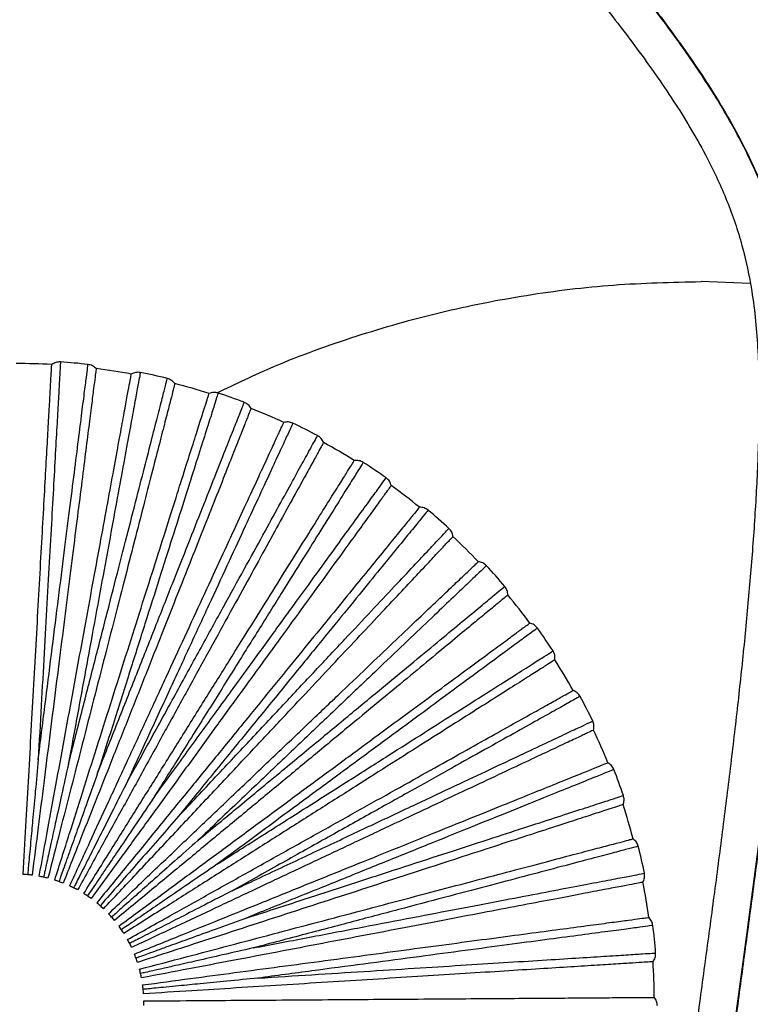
# Paper-space layout '_Frontal' of a CAD drawing. Header units: millimetres. Extents: x -208 to 209, y -225 to 657.
# Tile 12 of 15: x -107 to 8, y 62 to 216. Entities that reach past the tile are written whole.
import ezdxf

# ---------------------------------------------------------------- set-up
doc = ezdxf.new("R2010")
doc.units = ezdxf.units.MM

psp = doc.layouts.new('_Frontal')

# ---------------------------------------------------------------- linework, layer by layer
at = {"color": 7, "linetype": 'Continuous', "lineweight": 25}
psp.add_line((7.68, 174.7), (0, 175), dxfattribs=at)
for radius, start, end in [(100, 86.7995, 90.0002), (100.5, 83.5643, 86.0362), (100, 79.5999, 82.7999), (100.5, 76.3641, 78.8364), (100, 72.4003, 75.5997), (100.5, 69.1639, 71.6368), (100, 65.2006, 68.3995), (100.5, 61.9636, 64.4369), (100, 58.0007, 61.1993), (100.5, 54.7634, 57.237), (100, 50.8007, 53.9993), (100.5, 47.5632, 50.0369), (100, 43.6007, 46.7993), (100.5, 40.3631, 42.8367), (100, 36.4005, 39.5994), (100.5, 33.163, 35.6365), (100, 29.2003, 32.3997), (100.5, 25.9631, 28.4363), (100, 22.0001, 25.2001), (100.5, 18.7633, 21.2361), (100, 14.7998, 18.0004), (100.5, 11.5637, 14.0359), (100, 7.5996, 10.8007), (100.5, 4.364, 6.8357), (100, 0.3994, 3.6008)]:
    psp.add_arc((-107.34, 62.16), radius, start, end, dxfattribs=at)
for points, knots in [([(3.1, 33.86), (3.2, 36.66), (3.41, 42.36), (4.3, 50.92), (5.57, 60.95), (7.12, 72.33), (8.81, 84.96), (10.52, 98.49), (12.18, 112.91), (13.66, 128.13), (14.65, 142.17), (15.08, 154.92), (14.9, 165.12), (13.97, 174.02), (12.43, 181.56), (9.97, 189.14), (6.59, 196.6), (2.42, 203.87), (-2.16, 210.74), (-6.98, 217.32), (-11.97, 223.7), (-19.4, 232.81), (-29.47, 244.48), (-40.03, 256.95), (-48.43, 267.65), (-54.83, 276.43), (-60.79, 285.49), (-66.12, 294.84), (-70.6, 304.42), (-73.62, 313.15), (-75.38, 320.86), (-76.19, 327.45), (-76.26, 333.98), (-75.53, 340.37), (-74, 346.54), (-71.73, 352.43), (-68.79, 357.99), (-65.25, 363.2), (-60.31, 369.15), (-53.65, 375.53), (-45.32, 382.22), (-36.6, 388.58), (-27.58, 394.81), (-18.33, 401.11), (-8.35, 407.98), (2.28, 415.6), (13.39, 424.14), (24.17, 433.27), (34.4, 443.05), (43.86, 453.49), (52.38, 464.61), (58.81, 474.81), (63.54, 483.75), (66.97, 491.27), (70.04, 499.22), (72.79, 507.89), (75.15, 517.5), (76.98, 528.08), (78.13, 539.57), (78.49, 551.93), (77.97, 565.1), (76.5, 579.01), (74.03, 593.59), (70.56, 608.8), (66.07, 624.57), (60.6, 640.89), (56.28, 651.8), (54.07, 657.38)], [0, 0, 0, 0, 0.012261, 0.02499, 0.038044, 0.055491, 0.07329, 0.091439, 0.112495, 0.133952, 0.155323, 0.171262, 0.187208, 0.197899, 0.208617, 0.219297, 0.231129, 0.242779, 0.254261, 0.265595, 0.276854, 0.288114, 0.314674, 0.341238, 0.35635, 0.371476, 0.386603, 0.401639, 0.41636, 0.430731, 0.440115, 0.449336, 0.458403, 0.467331, 0.476144, 0.484882, 0.493614, 0.502359, 0.51112, 0.525893, 0.540773, 0.555721, 0.570969, 0.586551, 0.602449, 0.621592, 0.641167, 0.660947, 0.680573, 0.700232, 0.719719, 0.739021, 0.750514, 0.761932, 0.773492, 0.786112, 0.799887, 0.814812, 0.83088, 0.848083, 0.866417, 0.885876, 0.906458, 0.92816, 0.950984, 0.97493, 1, 1, 1, 1]), ([(54.11, 657.4), (56.02, 652.61), (59.83, 643.02), (64.88, 628.38), (69.34, 613.54), (73.06, 598.46), (75.95, 583.19), (77.69, 569.01), (78.44, 556.04), (78.4, 544.32), (77.58, 532.61), (75.91, 520.98), (73.33, 509.5), (69.83, 498.25), (65.39, 487.34), (60.05, 476.84), (53.87, 466.83), (46.95, 457.33), (39.38, 448.37), (30.37, 439), (19.83, 429.38), (7.75, 419.63), (-4.71, 410.46), (-17.38, 401.68), (-30.08, 393.07), (-40.5, 385.76), (-48.54, 379.62), (-54.31, 374.8), (-59.7, 369.66), (-64.55, 364.09), (-68.74, 358.06), (-71.83, 352.12), (-73.95, 346.44), (-75.29, 341.16), (-76.05, 335.77), (-76.25, 329.7), (-75.7, 323), (-74.25, 315.77), (-71.72, 307.49), (-67.83, 298.3), (-62.49, 288.38), (-56.42, 278.81), (-48.72, 268.01), (-39.28, 256.1), (-28.16, 243.04), (-18.47, 231.76), (-10.54, 222.01), (-4.3, 213.86), (1.58, 205.36), (6.42, 197.08), (10.05, 189.05), (12.52, 181.42), (14.23, 172.84), (15.02, 163.45), (15.07, 153.38), (14.72, 143.39), (14.08, 133.46), (13.26, 123.57), (12.28, 113.7), (11.17, 103.71), (9.95, 93.6), (8.63, 83.36), (7.27, 73.15), (5.89, 63.01), (4.67, 53.73), (3.76, 45.4), (3.29, 39.16), (3.2, 35.26), (3.17, 33.95)], [0, 0, 0, 0, 0.021536, 0.043091, 0.064669, 0.086273, 0.107909, 0.129582, 0.145865, 0.162171, 0.178501, 0.194852, 0.211223, 0.227606, 0.243993, 0.260377, 0.276746, 0.293095, 0.309417, 0.325708, 0.347375, 0.368982, 0.390523, 0.411989, 0.433366, 0.454608, 0.465153, 0.475622, 0.48598, 0.496246, 0.506441, 0.516572, 0.524143, 0.531703, 0.539271, 0.546861, 0.557031, 0.567272, 0.577584, 0.593163, 0.608855, 0.62463, 0.640473, 0.664226, 0.688096, 0.712117, 0.726333, 0.740608, 0.754983, 0.7695, 0.780611, 0.791775, 0.802914, 0.817089, 0.831082, 0.844979, 0.858826, 0.872651, 0.886455, 0.900248, 0.914654, 0.929051, 0.943435, 0.957791, 0.97209, 0.983259, 0.994374, 1, 1, 1, 1]), ([(48.6, 655.15), (50.25, 651.01), (53.43, 643.05), (57.57, 631.38), (61.06, 620.52), (63.92, 610.48), (66.22, 601.29), (68.02, 592.97), (69.46, 585.22), (70.56, 577.98), (71.41, 570.91), (72.01, 564.02), (72.38, 557.05), (72.48, 550), (72.27, 541.67), (71.52, 532.1), (69.91, 521.36), (67.49, 510.76), (64.25, 500.39), (60.17, 490.31), (55.3, 480.6), (49.68, 471.3), (42.67, 461.47), (34.11, 451.32), (23.91, 441.04), (13.06, 431.48), (1.71, 422.53), (-9.98, 414.04), (-20.88, 406.52), (-30.83, 399.74), (-39.77, 393.56), (-48.61, 387.15), (-56.23, 381.05), (-62.57, 375.22), (-67.63, 369.74), (-72.15, 363.76), (-75.99, 357.27), (-79.01, 350.33), (-81.07, 343.03), (-82.11, 335.52), (-82.17, 327.97), (-81.33, 320.5), (-79.71, 313.15), (-77.42, 305.94), (-74.3, 298.24), (-70.26, 290.1), (-65.28, 281.57), (-59.85, 273.32), (-54.22, 265.54), (-48.69, 258.38), (-43.41, 251.88), (-38.36, 245.84), (-33.22, 239.81), (-27.73, 233.42), (-21.8, 226.4), (-15.69, 218.91), (-9.63, 211.05), (-3.94, 202.92), (0.71, 195.12), (4.17, 187.68), (6.54, 180.7), (8.2, 172.83), (9.02, 164.11), (9.13, 154.64), (8.84, 145.19), (8.28, 135.77), (7.52, 126.35), (6.62, 116.9), (5.58, 107.29), (4.42, 97.5), (3.16, 87.49), (1.83, 77.38), (0.43, 67.12), (-0.85, 57.51), (-1.92, 48.64), (-2.62, 40.49), (-2.9, 31.99), (-2.95, 23.06), (-2.95, 17.03), (-2.95, 14)], [0, 0, 0, 0, 0.018132, 0.034945, 0.050443, 0.064625, 0.077494, 0.089052, 0.099303, 0.109613, 0.118917, 0.128308, 0.137794, 0.147374, 0.157048, 0.171732, 0.186494, 0.201248, 0.215998, 0.230752, 0.245505, 0.260249, 0.274992, 0.294653, 0.31431, 0.333949, 0.353575, 0.373194, 0.392815, 0.407545, 0.422297, 0.43711, 0.452027, 0.462067, 0.472189, 0.482361, 0.492583, 0.502848, 0.513132, 0.523406, 0.533645, 0.543829, 0.553993, 0.564252, 0.574619, 0.587841, 0.601253, 0.614865, 0.62808, 0.64037, 0.651747, 0.662215, 0.672459, 0.684059, 0.696543, 0.709896, 0.723472, 0.73698, 0.750365, 0.760411, 0.770395, 0.780339, 0.79316, 0.806039, 0.818903, 0.831697, 0.844529, 0.857421, 0.870367, 0.883958, 0.897626, 0.911515, 0.925646, 0.940022, 0.951543, 0.963357, 0.975444, 0.987658, 1, 1, 1, 1]), ([(-75.89, 157.57), (-72.93, 158.98), (-65.84, 162.37), (-54.12, 166.58), (-40.9, 170.35), (-27.4, 173.01), (-13.74, 174.69), (-4.58, 174.9), (0, 175)], [0, 0, 0, 0, 0.125053, 0.300042, 0.475032, 0.650021, 0.825011, 1, 1, 1, 1]), ([(-106.23, 82.13), (-106.09, 84.65), (-105.82, 89.49), (-105.41, 96.73), (-105.01, 103.85), (-104.61, 111.05), (-104.21, 118.2), (-103.82, 125.17), (-103.45, 131.83), (-103.1, 138.04), (-102.79, 143.68), (-102.51, 148.65), (-102.27, 152.87), (-102.08, 156.3), (-101.93, 158.92), (-101.83, 160.72), (-101.77, 161.81), (-101.76, 161.94), (-101.76, 162)], [0, 0, 0, 0, 0.062456, 0.119828, 0.179243, 0.240502, 0.303357, 0.367511, 0.432626, 0.498331, 0.564234, 0.629934, 0.695041, 0.759182, 0.822021, 0.88326, 0.942652, 1, 1, 1, 1]), ([(-100.4, 162.41), (-100.4, 162.32), (-100.41, 162.12), (-100.5, 160.52), (-100.64, 157.98), (-100.84, 154.47), (-101.09, 150.06), (-101.38, 144.79), (-101.72, 138.74), (-102.1, 132), (-102.51, 124.67), (-102.95, 116.83), (-103.41, 108.62), (-103.73, 102.93), (-103.89, 100.09)], [0, 0, 0, 0, 0.083445, 0.167006, 0.250708, 0.333669, 0.41686, 0.500454, 0.583374, 0.666709, 0.750181, 0.833089, 0.916578, 1, 1, 1, 1]), ([(-103.89, 100.09), (-103.54, 102.9), (-102.83, 108.53), (-101.8, 116.69), (-100.82, 124.47), (-99.9, 131.76), (-99.05, 138.46), (-98.29, 144.48), (-97.63, 149.72), (-97.08, 154.11), (-96.64, 157.59), (-96.31, 160.15), (-96.13, 161.59), (-96.06, 162.19), (-96.08, 162.02), (-96.08, 162.02)], [0, 0, 0, 0, 0.083093, 0.166108, 0.249783, 0.332788, 0.415895, 0.499542, 0.582487, 0.665718, 0.749281, 0.832195, 0.915582, 0.999532, 1, 1, 1, 1]), ([(-94.81, 161.37), (-94.82, 161.3), (-94.83, 161.17), (-94.97, 160.1), (-95.2, 158.31), (-95.53, 155.7), (-95.96, 152.3), (-96.49, 148.1), (-97.11, 143.16), (-97.82, 137.56), (-98.6, 131.39), (-99.43, 124.77), (-100.31, 117.84), (-101.21, 110.74), (-102.11, 103.59), (-103, 96.51), (-103.91, 89.31), (-104.52, 84.51), (-104.84, 82)], [0, 0, 0, 0, 0.057348, 0.11674, 0.177979, 0.240818, 0.304959, 0.370066, 0.435766, 0.501669, 0.567374, 0.632489, 0.696643, 0.759498, 0.820757, 0.880172, 0.937544, 1, 1, 1, 1]), ([(-103.73, 81.83), (-103.28, 84.31), (-102.4, 89.08), (-101.09, 96.21), (-99.8, 103.23), (-98.5, 110.32), (-97.21, 117.36), (-95.95, 124.23), (-94.75, 130.79), (-93.62, 136.91), (-92.6, 142.46), (-91.71, 147.36), (-90.94, 151.52), (-90.32, 154.9), (-89.85, 157.48), (-89.52, 159.25), (-89.33, 160.32), (-89.3, 160.45), (-89.29, 160.51)], [0, 0, 0, 0, 0.062456, 0.119828, 0.179243, 0.240502, 0.303357, 0.367511, 0.432626, 0.498331, 0.564234, 0.629934, 0.695041, 0.759182, 0.822021, 0.88326, 0.942652, 1, 1, 1, 1]), ([(-87.89, 160.75), (-87.9, 160.66), (-87.94, 160.46), (-88.23, 158.88), (-88.69, 156.39), (-89.32, 152.93), (-90.12, 148.58), (-91.07, 143.39), (-92.17, 137.43), (-93.39, 130.79), (-94.71, 123.57), (-96.13, 115.85), (-97.62, 107.76), (-98.65, 102.16), (-99.16, 99.36)], [0, 0, 0, 0, 0.083445, 0.167006, 0.250708, 0.333669, 0.41686, 0.500454, 0.583374, 0.666709, 0.750181, 0.833089, 0.916578, 1, 1, 1, 1]), ([(-82.47, 159.02), (-82.49, 158.95), (-82.52, 158.83), (-82.79, 157.77), (-83.24, 156.03), (-83.89, 153.49), (-84.75, 150.16), (-85.8, 146.06), (-87.04, 141.24), (-88.44, 135.77), (-89.99, 129.74), (-91.65, 123.29), (-93.38, 116.52), (-95.17, 109.59), (-96.96, 102.6), (-98.73, 95.69), (-100.54, 88.67), (-101.74, 83.97), (-102.37, 81.53)], [0, 0, 0, 0, 0.0573481, 0.1167402, 0.1779794, 0.2408178, 0.3049593, 0.3700658, 0.4357662, 0.5016686, 0.5673735, 0.6324889, 0.6966434, 0.7594984, 0.8207573, 0.8801716, 0.9375439, 1, 1, 1, 1]), ([(-99.16, 99.36), (-98.46, 102.1), (-97.05, 107.6), (-95.01, 115.56), (-93.06, 123.16), (-91.23, 130.28), (-89.55, 136.82), (-88.05, 142.69), (-86.73, 147.81), (-85.63, 152.1), (-84.76, 155.5), (-84.12, 158), (-83.76, 159.4), (-83.61, 159.99), (-83.65, 159.82), (-83.65, 159.82)], [0, 0, 0, 0, 0.083093, 0.166108, 0.249783, 0.332788, 0.415895, 0.499542, 0.582487, 0.665718, 0.749281, 0.832195, 0.915582, 0.999532, 1, 1, 1, 1]), ([(-101.3, 81.22), (-100.53, 83.63), (-99.07, 88.25), (-96.87, 95.16), (-94.72, 101.96), (-92.54, 108.83), (-90.37, 115.66), (-88.26, 122.31), (-86.24, 128.67), (-84.36, 134.6), (-82.65, 139.98), (-81.15, 144.73), (-79.87, 148.76), (-78.83, 152.03), (-78.04, 154.53), (-77.49, 156.25), (-77.17, 157.29), (-77.13, 157.41), (-77.11, 157.48)], [0, 0, 0, 0, 0.062456, 0.119828, 0.179243, 0.240502, 0.303357, 0.367511, 0.432626, 0.498331, 0.564234, 0.629934, 0.695041, 0.759182, 0.822021, 0.88326, 0.942652, 1, 1, 1, 1]), ([(-75.68, 157.54), (-75.71, 157.44), (-75.77, 157.26), (-76.26, 155.72), (-77.02, 153.31), (-78.09, 149.96), (-79.42, 145.74), (-81.02, 140.71), (-82.85, 134.93), (-84.89, 128.5), (-87.12, 121.5), (-89.49, 114.02), (-91.98, 106.18), (-93.7, 100.75), (-94.57, 98.04)], [0, 0, 0, 0, 0.083445, 0.167006, 0.250708, 0.333669, 0.41686, 0.500454, 0.583374, 0.666709, 0.750181, 0.833089, 0.916578, 1, 1, 1, 1]), ([(-94.57, 98.04), (-93.52, 100.68), (-91.44, 105.95), (-88.41, 113.6), (-85.53, 120.89), (-82.82, 127.72), (-80.34, 134), (-78.11, 139.64), (-76.16, 144.55), (-74.53, 148.67), (-73.24, 151.93), (-72.29, 154.33), (-71.75, 155.68), (-71.53, 156.24), (-71.6, 156.08), (-71.6, 156.08)], [0, 0, 0, 0, 0.083093, 0.166108, 0.249783, 0.332788, 0.415895, 0.499542, 0.582487, 0.665718, 0.749281, 0.832195, 0.915582, 0.999532, 1, 1, 1, 1]), ([(-70.53, 155.13), (-70.55, 155.07), (-70.6, 154.95), (-71, 153.94), (-71.67, 152.26), (-72.63, 149.83), (-73.9, 146.63), (-75.45, 142.7), (-77.29, 138.07), (-79.37, 132.82), (-81.66, 127.04), (-84.11, 120.84), (-86.68, 114.34), (-89.32, 107.69), (-91.97, 100.98), (-94.6, 94.35), (-97.27, 87.61), (-99.05, 83.1), (-99.98, 80.75)], [0, 0, 0, 0, 0.057348, 0.11674, 0.177979, 0.240818, 0.304959, 0.370066, 0.435766, 0.501669, 0.567374, 0.632489, 0.696643, 0.759498, 0.820757, 0.880172, 0.937544, 1, 1, 1, 1]), ([(-98.95, 80.31), (-97.89, 82.61), (-95.86, 87), (-92.82, 93.59), (-89.83, 100.06), (-86.8, 106.61), (-83.8, 113.11), (-80.87, 119.45), (-78.07, 125.5), (-75.47, 131.15), (-73.1, 136.28), (-71.01, 140.8), (-69.23, 144.64), (-67.79, 147.75), (-66.69, 150.13), (-65.94, 151.77), (-65.48, 152.76), (-65.42, 152.88), (-65.4, 152.93)], [0, 0, 0, 0, 0.062456, 0.119828, 0.179243, 0.240502, 0.303357, 0.367511, 0.432626, 0.498331, 0.564234, 0.629934, 0.695041, 0.759182, 0.822021, 0.88326, 0.942652, 1, 1, 1, 1]), ([(-63.98, 152.82), (-64.02, 152.73), (-64.1, 152.55), (-64.77, 151.09), (-65.84, 148.79), (-67.31, 145.6), (-69.17, 141.58), (-71.38, 136.79), (-73.92, 131.29), (-76.76, 125.17), (-79.84, 118.5), (-83.13, 111.37), (-86.58, 103.91), (-88.97, 98.74), (-90.17, 96.15)], [0, 0, 0, 0, 0.083445, 0.167006, 0.250708, 0.333669, 0.41686, 0.500454, 0.583374, 0.666709, 0.750181, 0.833089, 0.916578, 1, 1, 1, 1]), ([(-59.17, 149.79), (-59.2, 149.73), (-59.26, 149.62), (-59.79, 148.66), (-60.65, 147.08), (-61.92, 144.78), (-63.57, 141.78), (-65.61, 138.07), (-68.01, 133.71), (-70.73, 128.75), (-73.73, 123.3), (-76.94, 117.46), (-80.3, 111.34), (-83.75, 105.07), (-87.23, 98.75), (-90.66, 92.5), (-94.16, 86.14), (-96.49, 81.9), (-97.71, 79.68)], [0, 0, 0, 0, 0.057348, 0.11674, 0.177979, 0.240818, 0.304959, 0.370066, 0.435766, 0.501669, 0.567374, 0.632489, 0.696643, 0.759498, 0.820757, 0.880172, 0.937544, 1, 1, 1, 1]), ([(-90.17, 96.15), (-88.8, 98.64), (-86.07, 103.61), (-82.11, 110.82), (-78.34, 117.69), (-74.8, 124.13), (-71.54, 130.05), (-68.62, 135.36), (-66.08, 139.99), (-63.95, 143.88), (-62.26, 146.95), (-61.01, 149.21), (-60.31, 150.48), (-60.02, 151.01), (-60.11, 150.86), (-60.11, 150.86)], [0, 0, 0, 0, 0.083093, 0.166108, 0.249783, 0.332788, 0.415895, 0.499542, 0.582487, 0.665718, 0.749281, 0.832195, 0.915582, 0.999532, 1, 1, 1, 1]), ([(-96.74, 79.12), (-95.41, 81.26), (-92.84, 85.37), (-89, 91.52), (-85.21, 97.57), (-81.39, 103.68), (-77.6, 109.76), (-73.9, 115.68), (-70.37, 121.33), (-67.07, 126.61), (-64.08, 131.4), (-61.44, 135.62), (-59.2, 139.21), (-57.38, 142.12), (-55.99, 144.34), (-55.03, 145.87), (-54.45, 146.8), (-54.39, 146.91), (-54.35, 146.96)], [0, 0, 0, 0, 0.0624561, 0.1198284, 0.1792427, 0.2405016, 0.3033566, 0.3675111, 0.4326265, 0.4983314, 0.5642338, 0.6299342, 0.6950407, 0.7591822, 0.8220206, 0.8832598, 0.9426519, 1, 1, 1, 1]), ([(-52.96, 146.67), (-53.01, 146.58), (-53.11, 146.42), (-53.96, 145.05), (-55.31, 142.9), (-57.17, 139.92), (-59.52, 136.17), (-62.31, 131.7), (-65.52, 126.56), (-69.1, 120.84), (-72.99, 114.61), (-77.15, 107.95), (-81.51, 100.98), (-84.53, 96.15), (-86.05, 93.73)], [0, 0, 0, 0, 0.0834447, 0.1670064, 0.2507083, 0.3336692, 0.4168604, 0.5004543, 0.5833742, 0.6667087, 0.7501813, 0.8330888, 0.9165781, 1, 1, 1, 1]), ([(-86.05, 93.73), (-84.38, 96.03), (-81.05, 100.62), (-76.22, 107.27), (-71.6, 113.62), (-67.28, 119.57), (-63.32, 125.03), (-59.75, 129.93), (-56.65, 134.21), (-54.05, 137.79), (-51.98, 140.63), (-50.47, 142.72), (-49.61, 143.89), (-49.26, 144.38), (-49.36, 144.24), (-49.36, 144.24)], [0, 0, 0, 0, 0.083093, 0.166108, 0.249783, 0.332788, 0.415895, 0.499542, 0.582487, 0.665718, 0.749281, 0.832195, 0.915582, 0.999532, 1, 1, 1, 1]), ([(-48.56, 143.06), (-48.6, 143.01), (-48.68, 142.9), (-49.32, 142.02), (-50.38, 140.56), (-51.92, 138.44), (-53.94, 135.66), (-56.42, 132.24), (-59.35, 128.21), (-62.67, 123.64), (-66.33, 118.61), (-70.25, 113.21), (-74.35, 107.57), (-78.56, 101.77), (-82.8, 95.94), (-86.99, 90.17), (-91.25, 84.3), (-94.1, 80.38), (-95.59, 78.34)], [0, 0, 0, 0, 0.0573481, 0.1167402, 0.1779794, 0.2408178, 0.3049593, 0.3700658, 0.4357662, 0.5016686, 0.5673735, 0.6324889, 0.6966434, 0.7594984, 0.8207573, 0.8801716, 0.9375439, 1, 1, 1, 1]), ([(-44.14, 139.65), (-44.14, 139.65), (-44.06, 139.76), (-44.35, 139.39), (-45.06, 138.53), (-46.32, 136.98), (-48.04, 134.87), (-50.22, 132.19), (-52.84, 128.99), (-55.86, 125.28), (-59.26, 121.12), (-62.99, 116.54), (-67.01, 111.61), (-71.29, 106.36), (-75.77, 100.86), (-80.41, 95.18), (-85.16, 89.36), (-89.94, 83.49), (-93.13, 79.59), (-94.7, 77.66)], [0, 0, 0, 0, 0.0000634, 0.063071, 0.1257976, 0.1880353, 0.2504575, 0.3132724, 0.3755617, 0.4378823, 0.5007126, 0.5630876, 0.6253401, 0.6881068, 0.7506033, 0.8128224, 0.87545, 0.9383781, 1, 1, 1, 1]), ([(-42.79, 139.18), (-42.79, 139.18), (-42.68, 139.32), (-43.07, 138.85), (-43.98, 137.72), (-45.61, 135.72), (-47.83, 133.01), (-50.63, 129.57), (-53.97, 125.48), (-57.8, 120.78), (-62.07, 115.55), (-66.72, 109.86), (-71.68, 103.78), (-76.88, 97.41), (-80.46, 93.01), (-82.26, 90.81)], [0, 0, 0, 0, 0.000468, 0.084418, 0.167805, 0.250719, 0.334282, 0.417513, 0.500458, 0.584105, 0.667212, 0.750217, 0.833892, 0.916907, 1, 1, 1, 1]), ([(-82.26, 90.81), (-80.31, 92.89), (-76.41, 97.05), (-70.78, 103.04), (-65.41, 108.76), (-60.38, 114.12), (-55.76, 119.04), (-51.61, 123.46), (-48, 127.3), (-44.97, 130.53), (-42.57, 133.09), (-40.83, 134.94), (-39.73, 136.11), (-39.6, 136.26), (-39.53, 136.33)], [0, 0, 0, 0, 0.083422, 0.166911, 0.249819, 0.333291, 0.416626, 0.499546, 0.58314, 0.666331, 0.749292, 0.832994, 0.916555, 1, 1, 1, 1]), ([(-93.65, 76.74), (-91.95, 78.55), (-88.51, 82.21), (-83.34, 87.71), (-78.2, 93.19), (-73.17, 98.55), (-68.31, 103.72), (-63.68, 108.65), (-59.32, 113.3), (-55.28, 117.6), (-51.6, 121.52), (-48.32, 125.01), (-45.48, 128.03), (-43.12, 130.55), (-41.25, 132.54), (-39.9, 133.98), (-39.05, 134.88), (-38.94, 135), (-38.89, 135.05)], [0, 0, 0, 0, 0.061574, 0.124126, 0.186552, 0.249391, 0.311792, 0.37403, 0.436764, 0.499298, 0.561514, 0.624096, 0.68679, 0.749019, 0.811459, 0.874349, 0.937059, 1, 1, 1, 1]), ([(-92.86, 75.95), (-91.03, 77.69), (-87.52, 81.03), (-82.27, 86.03), (-77.1, 90.95), (-71.88, 95.93), (-66.7, 100.86), (-61.64, 105.68), (-56.81, 110.28), (-52.31, 114.57), (-48.22, 118.46), (-44.61, 121.9), (-41.55, 124.81), (-39.06, 127.18), (-37.16, 128.99), (-35.85, 130.23), (-35.07, 130.98), (-34.97, 131.07), (-34.93, 131.12)], [0, 0, 0, 0, 0.0624561, 0.1198284, 0.1792427, 0.2405016, 0.3033566, 0.3675111, 0.4326265, 0.4983314, 0.5642338, 0.6299342, 0.6950407, 0.7591822, 0.8220206, 0.8832598, 0.9426519, 1, 1, 1, 1]), ([(-33.65, 130.49), (-33.72, 130.42), (-33.86, 130.28), (-35.03, 129.17), (-36.86, 127.43), (-39.41, 125), (-42.61, 121.95), (-46.43, 118.31), (-50.82, 114.13), (-55.71, 109.48), (-61.03, 104.42), (-66.71, 99), (-72.67, 93.34), (-76.8, 89.41), (-78.86, 87.44)], [0, 0, 0, 0, 0.083445, 0.167006, 0.250708, 0.333669, 0.41686, 0.500454, 0.583374, 0.666709, 0.750181, 0.833089, 0.916578, 1, 1, 1, 1]), ([(-78.86, 87.44), (-76.68, 89.25), (-72.31, 92.87), (-65.97, 98.11), (-59.93, 103.11), (-54.27, 107.8), (-49.06, 112.11), (-44.39, 115.97), (-40.32, 119.34), (-36.91, 122.16), (-34.21, 124.4), (-32.22, 126.04), (-31.1, 126.97), (-30.63, 127.35), (-30.77, 127.24), (-30.77, 127.24)], [0, 0, 0, 0, 0.083093, 0.166108, 0.249783, 0.332788, 0.415895, 0.499542, 0.582487, 0.665718, 0.749281, 0.832195, 0.915582, 0.999532, 1, 1, 1, 1]), ([(-30.29, 125.9), (-30.34, 125.86), (-30.44, 125.77), (-31.28, 125.08), (-32.67, 123.93), (-34.69, 122.26), (-37.34, 120.07), (-40.6, 117.38), (-44.43, 114.2), (-48.79, 110.6), (-53.58, 106.64), (-58.72, 102.39), (-64.1, 97.93), (-69.61, 93.37), (-75.17, 88.78), (-80.66, 84.23), (-86.25, 79.6), (-89.99, 76.52), (-91.93, 74.91)], [0, 0, 0, 0, 0.057348, 0.11674, 0.177979, 0.240818, 0.304959, 0.370066, 0.435766, 0.501669, 0.567374, 0.632489, 0.696643, 0.759498, 0.820757, 0.880172, 0.937544, 1, 1, 1, 1]), ([(-91.25, 74.03), (-89.21, 75.52), (-85.31, 78.4), (-79.47, 82.7), (-73.73, 86.94), (-67.93, 91.22), (-62.17, 95.46), (-56.55, 99.61), (-51.18, 103.56), (-46.17, 107.26), (-41.62, 110.61), (-37.62, 113.56), (-34.21, 116.07), (-31.45, 118.11), (-29.34, 119.67), (-27.89, 120.74), (-27.01, 121.38), (-26.91, 121.46), (-26.85, 121.5)], [0, 0, 0, 0, 0.062456, 0.119828, 0.179243, 0.240502, 0.303357, 0.367511, 0.432626, 0.498331, 0.564234, 0.629934, 0.695041, 0.759182, 0.822021, 0.88326, 0.942652, 1, 1, 1, 1]), ([(-25.67, 120.71), (-25.74, 120.65), (-25.9, 120.54), (-27.2, 119.58), (-29.24, 118.08), (-32.07, 115.99), (-35.63, 113.37), (-39.88, 110.24), (-44.75, 106.64), (-50.18, 102.64), (-56.1, 98.28), (-62.42, 93.62), (-69.04, 88.74), (-73.62, 85.36), (-75.92, 83.67)], [0, 0, 0, 0, 0.083445, 0.167006, 0.250708, 0.333669, 0.41686, 0.500454, 0.583374, 0.666709, 0.750181, 0.833089, 0.916578, 1, 1, 1, 1]), ([(-22.91, 115.74), (-22.96, 115.71), (-23.08, 115.63), (-23.99, 115.05), (-25.52, 114.09), (-27.73, 112.68), (-30.63, 110.84), (-34.2, 108.57), (-38.4, 105.91), (-43.18, 102.88), (-48.43, 99.55), (-54.06, 95.97), (-59.95, 92.23), (-66, 88.39), (-72.08, 84.53), (-78.11, 80.71), (-84.23, 76.82), (-88.32, 74.23), (-90.46, 72.87)], [0, 0, 0, 0, 0.057348, 0.11674, 0.177979, 0.240818, 0.304959, 0.370066, 0.435766, 0.501669, 0.567374, 0.632489, 0.696643, 0.759498, 0.820757, 0.880172, 0.937544, 1, 1, 1, 1]), ([(-75.92, 83.67), (-73.52, 85.2), (-68.73, 88.24), (-61.79, 92.64), (-55.17, 96.85), (-48.96, 100.79), (-43.26, 104.41), (-38.15, 107.66), (-33.69, 110.49), (-29.94, 112.86), (-26.98, 114.74), (-24.81, 116.12), (-23.58, 116.9), (-23.07, 117.23), (-23.22, 117.13), (-23.22, 117.13)], [0, 0, 0, 0, 0.083093, 0.166108, 0.249783, 0.332788, 0.415895, 0.499542, 0.582487, 0.665718, 0.749281, 0.832195, 0.915582, 0.999532, 1, 1, 1, 1]), ([(-89.88, 71.91), (-87.68, 73.15), (-83.45, 75.51), (-77.12, 79.05), (-70.89, 82.53), (-64.6, 86.05), (-58.35, 89.54), (-52.25, 92.95), (-46.43, 96.2), (-41, 99.23), (-36.07, 101.99), (-31.72, 104.42), (-28.03, 106.48), (-25.03, 108.16), (-22.75, 109.44), (-21.17, 110.32), (-20.22, 110.85), (-20.11, 110.91), (-20.05, 110.94)], [0, 0, 0, 0, 0.062456, 0.119828, 0.179243, 0.240502, 0.303357, 0.367511, 0.432626, 0.498331, 0.564234, 0.629934, 0.695041, 0.759182, 0.822021, 0.88326, 0.942652, 1, 1, 1, 1]), ([(-18.97, 110.01), (-19.06, 109.96), (-19.23, 109.87), (-20.63, 109.08), (-22.84, 107.85), (-25.91, 106.13), (-29.77, 103.97), (-34.38, 101.4), (-39.67, 98.45), (-45.56, 95.15), (-51.98, 91.57), (-58.83, 87.74), (-66, 83.73), (-70.98, 80.95), (-73.47, 79.57)], [0, 0, 0, 0, 0.083445, 0.167006, 0.250708, 0.333669, 0.41686, 0.500454, 0.583374, 0.666709, 0.750181, 0.833089, 0.916578, 1, 1, 1, 1]), ([(-73.47, 79.57), (-70.9, 80.78), (-65.77, 83.19), (-58.33, 86.69), (-51.23, 90.04), (-44.58, 93.17), (-38.47, 96.04), (-32.99, 98.62), (-28.21, 100.87), (-24.2, 102.76), (-21.03, 104.25), (-18.69, 105.35), (-17.38, 105.97), (-16.83, 106.23), (-16.99, 106.16), (-16.99, 106.15)], [0, 0, 0, 0, 0.0830931, 0.1661075, 0.249783, 0.3327881, 0.4158953, 0.4995418, 0.5824873, 0.6657176, 0.7492813, 0.8321946, 0.9155823, 0.9995321, 1, 1, 1, 1]), ([(-16.86, 104.73), (-16.92, 104.71), (-17.04, 104.65), (-18.02, 104.19), (-19.65, 103.42), (-22.03, 102.3), (-25.13, 100.84), (-28.96, 99.04), (-33.47, 96.92), (-38.58, 94.52), (-44.21, 91.87), (-50.24, 89.03), (-56.56, 86.06), (-63.04, 83.01), (-69.56, 79.94), (-76.01, 76.9), (-82.58, 73.81), (-86.96, 71.75), (-89.25, 70.67)], [0, 0, 0, 0, 0.057348, 0.11674, 0.177979, 0.240818, 0.304959, 0.370066, 0.435766, 0.501669, 0.567374, 0.632489, 0.696643, 0.759498, 0.820757, 0.880172, 0.937544, 1, 1, 1, 1]), ([(-103.89, 100.09), (-104.04, 98.46), (-104.31, 95.46), (-104.69, 91.31), (-104.98, 88.13), (-105.19, 85.8), (-105.34, 84.19), (-105.45, 83), (-105.51, 82.34), (-105.53, 82.07)], [0, 0, 0, 0, 0.272343, 0.503115, 0.68951, 0.801164, 0.89013, 0.956409, 1, 1, 1, 1]), ([(-99.16, 99.36), (-99.52, 97.76), (-100.16, 94.81), (-101.06, 90.75), (-101.74, 87.63), (-102.24, 85.34), (-102.59, 83.77), (-102.85, 82.6), (-102.99, 81.95), (-103.05, 81.69)], [0, 0, 0, 0, 0.272344, 0.503116, 0.689511, 0.801165, 0.890131, 0.956409, 1, 1, 1, 1]), ([(-88.8, 69.65), (-86.46, 70.6), (-81.96, 72.41), (-75.24, 75.13), (-68.62, 77.8), (-61.94, 80.5), (-55.3, 83.18), (-48.83, 85.8), (-42.65, 88.3), (-36.88, 90.63), (-31.64, 92.74), (-27.02, 94.61), (-23.1, 96.19), (-19.92, 97.48), (-17.49, 98.46), (-15.81, 99.14), (-14.81, 99.54), (-14.68, 99.59), (-14.62, 99.62)], [0, 0, 0, 0, 0.062456, 0.119828, 0.179243, 0.240502, 0.303357, 0.367511, 0.432626, 0.498331, 0.564234, 0.629934, 0.695041, 0.759182, 0.822021, 0.88326, 0.942652, 1, 1, 1, 1]), ([(-94.57, 98.04), (-95.11, 96.5), (-96.13, 93.66), (-97.52, 89.73), (-98.6, 86.72), (-99.38, 84.52), (-99.92, 83), (-100.32, 81.87), (-100.55, 81.25), (-100.63, 81)], [0, 0, 0, 0, 0.272344, 0.503116, 0.689511, 0.801165, 0.890131, 0.956409, 1, 1, 1, 1]), ([(-13.67, 98.56), (-13.76, 98.52), (-13.94, 98.45), (-15.43, 97.85), (-17.78, 96.9), (-21.04, 95.58), (-25.15, 93.92), (-30.04, 91.95), (-35.66, 89.68), (-41.91, 87.15), (-48.73, 84.4), (-56, 81.46), (-63.63, 78.38), (-68.91, 76.25), (-71.55, 75.18)], [0, 0, 0, 0, 0.083445, 0.167006, 0.250708, 0.333669, 0.41686, 0.500454, 0.583374, 0.666709, 0.750181, 0.833089, 0.916578, 1, 1, 1, 1]), ([(-90.17, 96.15), (-90.91, 94.7), (-92.27, 92), (-94.15, 88.28), (-95.59, 85.43), (-96.64, 83.35), (-97.37, 81.91), (-97.91, 80.84), (-98.21, 80.24), (-98.33, 80.01)], [0, 0, 0, 0, 0.272344, 0.503117, 0.689512, 0.801166, 0.890132, 0.95641, 1, 1, 1, 1]), ([(-71.55, 75.18), (-68.86, 76.06), (-63.46, 77.82), (-55.64, 80.36), (-48.18, 82.78), (-41.19, 85.06), (-34.77, 87.14), (-29.01, 89.02), (-23.98, 90.65), (-19.77, 92.02), (-16.43, 93.1), (-13.98, 93.9), (-12.6, 94.35), (-12.02, 94.54), (-12.19, 94.48), (-12.19, 94.48)], [0, 0, 0, 0, 0.083093, 0.166108, 0.249783, 0.332788, 0.415895, 0.499542, 0.582487, 0.665718, 0.749281, 0.832195, 0.915582, 0.999532, 1, 1, 1, 1]), ([(-86.05, 93.73), (-86.96, 92.38), (-88.65, 89.88), (-90.97, 86.42), (-92.76, 83.78), (-94.07, 81.84), (-94.97, 80.5), (-95.64, 79.51), (-96.01, 78.96), (-96.16, 78.74)], [0, 0, 0, 0, 0.272343, 0.503116, 0.689511, 0.801164, 0.89013, 0.956409, 1, 1, 1, 1]), ([(-12.24, 93.06), (-12.3, 93.04), (-12.42, 93), (-13.46, 92.66), (-15.17, 92.1), (-17.67, 91.29), (-20.93, 90.23), (-24.96, 88.93), (-29.69, 87.39), (-35.06, 85.64), (-40.98, 83.72), (-47.32, 81.66), (-53.96, 79.5), (-60.77, 77.29), (-67.63, 75.06), (-74.41, 72.86), (-81.31, 70.62), (-85.92, 69.12), (-88.32, 68.34)], [0, 0, 0, 0, 0.057348, 0.11674, 0.177979, 0.240818, 0.304959, 0.370066, 0.435766, 0.501669, 0.567374, 0.632489, 0.696643, 0.759498, 0.820757, 0.880172, 0.937544, 1, 1, 1, 1]), ([(-82.26, 90.81), (-84.22, 88.57), (-88.18, 84.05), (-92.16, 79.5), (-94.17, 77.21)], [0, 0, 0, 0, 0.4951862, 1, 1, 1, 1]), ([(-78.86, 87.44), (-80.08, 86.36), (-82.34, 84.36), (-85.45, 81.59), (-87.84, 79.47), (-89.59, 77.92), (-90.8, 76.85), (-91.69, 76.05), (-92.19, 75.61), (-92.39, 75.44)], [0, 0, 0, 0, 0.272344, 0.503116, 0.689511, 0.801165, 0.890131, 0.956409, 1, 1, 1, 1]), ([(-88.01, 67.27), (-85.56, 67.91), (-80.88, 69.15), (-73.87, 71), (-66.97, 72.82), (-60, 74.67), (-53.08, 76.49), (-46.33, 78.28), (-39.88, 79.98), (-33.87, 81.57), (-28.4, 83.01), (-23.59, 84.29), (-19.5, 85.37), (-16.18, 86.24), (-13.65, 86.91), (-11.9, 87.37), (-10.85, 87.65), (-10.72, 87.69), (-10.66, 87.7)], [0, 0, 0, 0, 0.062456, 0.119828, 0.179243, 0.240502, 0.303357, 0.367511, 0.432626, 0.498331, 0.564234, 0.629934, 0.695041, 0.759182, 0.822021, 0.88326, 0.942652, 1, 1, 1, 1]), ([(-9.85, 86.53), (-9.94, 86.51), (-10.13, 86.46), (-11.69, 86.05), (-14.14, 85.4), (-17.54, 84.5), (-21.81, 83.37), (-26.91, 82.02), (-32.77, 80.48), (-39.3, 78.75), (-46.4, 76.88), (-53.99, 74.87), (-61.94, 72.78), (-67.45, 71.32), (-70.2, 70.6)], [0, 0, 0, 0, 0.0834447, 0.1670064, 0.2507083, 0.3336692, 0.4168604, 0.5004543, 0.5833742, 0.6667087, 0.7501813, 0.8330888, 0.9165781, 1, 1, 1, 1]), ([(-75.92, 83.67), (-77.26, 82.75), (-79.75, 81.05), (-83.19, 78.69), (-85.83, 76.89), (-87.75, 75.57), (-89.08, 74.66), (-90.08, 73.98), (-90.62, 73.61), (-90.84, 73.46)], [0, 0, 0, 0, 0.272344, 0.503117, 0.689512, 0.801165, 0.890131, 0.95641, 1, 1, 1, 1]), ([(-105.53, 82.07), (-105.66, 82.09), (-105.91, 82.11), (-106.12, 82.12), (-106.23, 82.13)], [0, 0, 0, 0, 0.49956, 1, 1, 1, 1]), ([(-104.84, 82), (-104.94, 82.01), (-105.15, 82.04), (-105.4, 82.06), (-105.53, 82.07)], [0, 0, 0, 0, 0.499434, 1, 1, 1, 1]), ([(-103.05, 81.69), (-103.17, 81.72), (-103.42, 81.77), (-103.63, 81.81), (-103.73, 81.83)], [0, 0, 0, 0, 0.49956, 1, 1, 1, 1]), ([(-70.2, 70.6), (-67.42, 71.13), (-61.84, 72.19), (-53.77, 73.74), (-46.06, 75.21), (-38.84, 76.59), (-32.21, 77.85), (-26.26, 78.99), (-21.07, 79.98), (-16.71, 80.81), (-13.27, 81.47), (-10.74, 81.95), (-9.31, 82.22), (-8.71, 82.34), (-8.88, 82.3), (-8.89, 82.3)], [0, 0, 0, 0, 0.083093, 0.166108, 0.249783, 0.332788, 0.415895, 0.499542, 0.582487, 0.665718, 0.749281, 0.832195, 0.915582, 0.999532, 1, 1, 1, 1]), ([(-102.37, 81.53), (-102.47, 81.55), (-102.68, 81.61), (-102.92, 81.66), (-103.05, 81.69)], [0, 0, 0, 0, 0.499434, 1, 1, 1, 1]), ([(-100.63, 81), (-100.75, 81.04), (-100.99, 81.12), (-101.19, 81.19), (-101.3, 81.22)], [0, 0, 0, 0, 0.49956, 1, 1, 1, 1]), ([(-99.98, 80.75), (-100.08, 80.79), (-100.28, 80.87), (-100.51, 80.95), (-100.63, 81)], [0, 0, 0, 0, 0.499434, 1, 1, 1, 1]), ([(-98.33, 80.01), (-98.44, 80.07), (-98.67, 80.18), (-98.86, 80.27), (-98.95, 80.31)], [0, 0, 0, 0, 0.49956, 1, 1, 1, 1]), ([(-9.11, 80.9), (-9.18, 80.88), (-9.31, 80.86), (-10.37, 80.65), (-12.15, 80.32), (-14.72, 79.83), (-18.09, 79.18), (-22.25, 78.39), (-27.14, 77.46), (-32.69, 76.4), (-38.8, 75.23), (-45.35, 73.98), (-52.21, 72.67), (-59.24, 71.33), (-66.32, 69.98), (-73.33, 68.64), (-80.46, 67.29), (-85.22, 66.38), (-87.7, 65.9)], [0, 0, 0, 0, 0.057348, 0.11674, 0.177979, 0.240818, 0.304959, 0.370066, 0.435766, 0.501669, 0.567374, 0.632489, 0.696643, 0.759498, 0.820757, 0.880172, 0.937544, 1, 1, 1, 1]), ([(-97.71, 79.68), (-97.8, 79.73), (-97.99, 79.84), (-98.21, 79.95), (-98.33, 80.01)], [0, 0, 0, 0, 0.499434, 1, 1, 1, 1]), ([(-96.16, 78.74), (-96.26, 78.81), (-96.48, 78.95), (-96.65, 79.06), (-96.74, 79.12)], [0, 0, 0, 0, 0.49956, 1, 1, 1, 1]), ([(-95.59, 78.34), (-95.67, 78.4), (-95.85, 78.52), (-96.05, 78.67), (-96.16, 78.74)], [0, 0, 0, 0, 0.499434, 1, 1, 1, 1]), ([(-73.47, 79.57), (-74.92, 78.82), (-77.6, 77.44), (-81.31, 75.54), (-84.15, 74.08), (-86.23, 73.01), (-87.66, 72.27), (-88.73, 71.72), (-89.32, 71.42), (-89.55, 71.3)], [0, 0, 0, 0, 0.272344, 0.503117, 0.689512, 0.801166, 0.890132, 0.95641, 1, 1, 1, 1]), ([(-94.17, 77.21), (-94.26, 77.29), (-94.46, 77.45), (-94.62, 77.59), (-94.7, 77.66)], [0, 0, 0, 0, 0.49956, 1, 1, 1, 1]), ([(-93.65, 76.74), (-93.73, 76.81), (-93.88, 76.95), (-94.07, 77.12), (-94.17, 77.21)], [0, 0, 0, 0, 0.499434, 1, 1, 1, 1]), ([(-92.39, 75.44), (-92.47, 75.53), (-92.64, 75.72), (-92.79, 75.87), (-92.86, 75.95)], [0, 0, 0, 0, 0.49956, 1, 1, 1, 1]), ([(-91.93, 74.91), (-92, 74.99), (-92.14, 75.15), (-92.3, 75.34), (-92.39, 75.44)], [0, 0, 0, 0, 0.499434, 1, 1, 1, 1]), ([(-71.55, 75.18), (-73.09, 74.63), (-75.92, 73.59), (-79.84, 72.17), (-82.84, 71.08), (-85.03, 70.28), (-86.55, 69.72), (-87.68, 69.31), (-88.3, 69.09), (-88.55, 69)], [0, 0, 0, 0, 0.2723439, 0.5031165, 0.6895115, 0.8011651, 0.8901311, 0.9564094, 1, 1, 1, 1]), ([(-87.52, 64.8), (-85.02, 65.14), (-80.21, 65.78), (-73.02, 66.74), (-65.95, 67.68), (-58.81, 68.63), (-51.71, 69.58), (-44.79, 70.5), (-38.18, 71.39), (-32.01, 72.21), (-26.41, 72.96), (-21.48, 73.61), (-17.28, 74.17), (-13.88, 74.63), (-11.28, 74.97), (-9.49, 75.21), (-8.42, 75.36), (-8.29, 75.37), (-8.22, 75.38)], [0, 0, 0, 0, 0.0624561, 0.1198284, 0.1792427, 0.2405016, 0.3033566, 0.3675111, 0.4326265, 0.4983314, 0.5642338, 0.6299342, 0.6950407, 0.7591822, 0.8220206, 0.8832598, 0.9426519, 1, 1, 1, 1]), ([(-7.56, 74.12), (-7.66, 74.11), (-7.85, 74.08), (-9.45, 73.87), (-11.96, 73.53), (-15.44, 73.07), (-19.83, 72.48), (-25.06, 71.79), (-31.06, 70.99), (-37.75, 70.09), (-45.04, 69.12), (-52.82, 68.09), (-60.96, 67), (-66.61, 66.25), (-69.44, 65.87)], [0, 0, 0, 0, 0.0834447, 0.1670064, 0.2507083, 0.3336692, 0.4168604, 0.5004543, 0.5833742, 0.6667087, 0.7501813, 0.8330888, 0.9165781, 1, 1, 1, 1]), ([(-90.84, 73.46), (-90.91, 73.56), (-91.06, 73.77), (-91.18, 73.94), (-91.25, 74.03)], [0, 0, 0, 0, 0.49956, 1, 1, 1, 1]), ([(-90.46, 72.87), (-90.51, 72.96), (-90.63, 73.14), (-90.77, 73.35), (-90.84, 73.46)], [0, 0, 0, 0, 0.4994343, 1, 1, 1, 1]), ([(-89.55, 71.3), (-89.61, 71.41), (-89.73, 71.64), (-89.83, 71.82), (-89.88, 71.91)], [0, 0, 0, 0, 0.49956, 1, 1, 1, 1]), ([(-89.25, 70.67), (-89.29, 70.77), (-89.38, 70.96), (-89.5, 71.19), (-89.55, 71.3)], [0, 0, 0, 0, 0.499434, 1, 1, 1, 1]), ([(-88.55, 69), (-88.59, 69.12), (-88.68, 69.35), (-88.76, 69.55), (-88.8, 69.65)], [0, 0, 0, 0, 0.49956, 1, 1, 1, 1]), ([(-70.2, 70.6), (-71.8, 70.23), (-74.74, 69.57), (-78.8, 68.64), (-81.91, 67.93), (-84.19, 67.42), (-85.76, 67.06), (-86.94, 66.79), (-87.58, 66.65), (-87.84, 66.59)], [0, 0, 0, 0, 0.272344, 0.503117, 0.689512, 0.801165, 0.890131, 0.95641, 1, 1, 1, 1]), ([(-69.44, 65.87), (-66.61, 66.05), (-60.95, 66.41), (-52.74, 66.93), (-44.91, 67.42), (-37.57, 67.89), (-30.83, 68.31), (-24.79, 68.69), (-19.51, 69.02), (-15.09, 69.3), (-11.59, 69.52), (-9.02, 69.69), (-7.57, 69.78), (-6.96, 69.81), (-7.14, 69.8), (-7.14, 69.8)], [0, 0, 0, 0, 0.083093, 0.166108, 0.249783, 0.332788, 0.415895, 0.499542, 0.582487, 0.665718, 0.749281, 0.832195, 0.915582, 0.999532, 1, 1, 1, 1]), ([(-88.32, 68.34), (-88.36, 68.44), (-88.42, 68.64), (-88.51, 68.88), (-88.55, 69)], [0, 0, 0, 0, 0.499434, 1, 1, 1, 1]), ([(-7.54, 68.44), (-7.6, 68.43), (-7.74, 68.42), (-8.82, 68.36), (-10.62, 68.24), (-13.24, 68.08), (-16.66, 67.86), (-20.89, 67.6), (-25.86, 67.28), (-31.49, 66.93), (-37.7, 66.54), (-44.36, 66.12), (-51.33, 65.68), (-58.47, 65.23), (-65.67, 64.78), (-72.79, 64.33), (-80.03, 63.88), (-84.86, 63.57), (-87.38, 63.41)], [0, 0, 0, 0, 0.0573481, 0.1167402, 0.1779794, 0.2408178, 0.3049593, 0.3700658, 0.4357662, 0.5016686, 0.5673735, 0.6324889, 0.6966434, 0.7594984, 0.8207573, 0.8801716, 0.9375439, 1, 1, 1, 1]), ([(-87.84, 66.59), (-87.87, 66.71), (-87.93, 66.96), (-87.98, 67.16), (-88.01, 67.27)], [0, 0, 0, 0, 0.49956, 1, 1, 1, 1]), ([(-87.7, 65.9), (-87.72, 66.01), (-87.76, 66.22), (-87.81, 66.46), (-87.84, 66.59)], [0, 0, 0, 0, 0.499434, 1, 1, 1, 1]), ([(-87.44, 64.11), (-87.45, 64.23), (-87.48, 64.49), (-87.51, 64.7), (-87.52, 64.8)], [0, 0, 0, 0, 0.49956, 1, 1, 1, 1]), ([(-69.44, 65.87), (-71.06, 65.71), (-74.07, 65.42), (-78.21, 65.01), (-81.39, 64.7), (-83.72, 64.47), (-85.32, 64.32), (-86.52, 64.2), (-87.18, 64.13), (-87.44, 64.11)], [0, 0, 0, 0, 0.2723437, 0.5031161, 0.6895111, 0.8011647, 0.8901308, 0.9564093, 1, 1, 1, 1]), ([(-87.38, 63.41), (-87.39, 63.52), (-87.4, 63.73), (-87.43, 63.98), (-87.44, 64.11)], [0, 0, 0, 0, 0.499434, 1, 1, 1, 1]), ([(-87.35, 61.6), (-87.35, 61.73), (-87.34, 61.98), (-87.34, 62.19), (-87.34, 62.3)], [0, 0, 0, 0, 0.49956, 1, 1, 1, 1]), ([(-87.34, 62.3), (-84.82, 62.31), (-79.97, 62.35), (-72.72, 62.4), (-65.59, 62.45), (-58.38, 62.5), (-51.22, 62.55), (-44.23, 62.6), (-37.57, 62.64), (-31.35, 62.69), (-25.7, 62.73), (-20.72, 62.76), (-16.49, 62.79), (-13.05, 62.82), (-10.43, 62.83), (-8.63, 62.85), (-7.54, 62.85), (-7.41, 62.85), (-7.35, 62.86)], [0, 0, 0, 0, 0.062456, 0.119828, 0.179243, 0.240502, 0.303357, 0.367511, 0.432626, 0.498331, 0.564234, 0.629934, 0.695041, 0.759182, 0.822021, 0.88326, 0.942652, 1, 1, 1, 1])]:
    psp.add_open_spline(points, degree=3, knots=knots, dxfattribs=at)
for points in [[(-100.4, 162.42), (-100.64, 162.41), (-101.14, 162.4), (-101.55, 162.13), (-101.76, 162)], [(-94.81, 161.37), (-94.99, 161.54), (-95.35, 161.87), (-95.84, 161.97), (-96.08, 162.02)], [(-87.88, 160.76), (-88.13, 160.78), (-88.62, 160.83), (-89.07, 160.62), (-89.29, 160.51)], [(-82.47, 159.02), (-82.63, 159.2), (-82.95, 159.58), (-83.42, 159.74), (-83.65, 159.82)], [(-75.68, 157.54), (-75.92, 157.59), (-76.4, 157.7), (-76.87, 157.55), (-77.11, 157.48)], [(-70.53, 155.13), (-70.66, 155.34), (-70.93, 155.76), (-71.37, 155.98), (-71.6, 156.08)], [(-63.98, 152.82), (-64.21, 152.9), (-64.67, 153.07), (-65.16, 152.98), (-65.4, 152.93)], [(-59.17, 149.79), (-59.27, 150.01), (-59.49, 150.46), (-59.9, 150.73), (-60.1, 150.86)], [(-52.95, 146.67), (-53.17, 146.78), (-53.61, 147.01), (-54.1, 146.98), (-54.35, 146.96)], [(-48.56, 143.06), (-48.64, 143.29), (-48.8, 143.76), (-49.17, 144.08), (-49.36, 144.24)], [(-42.79, 139.19), (-42.99, 139.33), (-43.4, 139.6), (-43.89, 139.64), (-44.14, 139.65)], [(-38.89, 135.05), (-38.94, 135.3), (-39.03, 135.78), (-39.36, 136.15), (-39.53, 136.33)], [(-33.65, 130.49), (-33.83, 130.65), (-34.2, 130.98), (-34.68, 131.07), (-34.93, 131.12)], [(-30.29, 125.9), (-30.31, 126.15), (-30.34, 126.64), (-30.63, 127.04), (-30.77, 127.24)], [(-25.66, 120.71), (-25.83, 120.9), (-26.15, 121.27), (-26.62, 121.42), (-26.85, 121.5)], [(-22.91, 115.74), (-22.9, 115.99), (-22.87, 116.48), (-23.1, 116.92), (-23.21, 117.13)], [(-18.97, 110.01), (-19.11, 110.22), (-19.38, 110.63), (-19.83, 110.84), (-20.05, 110.94)], [(-16.86, 104.73), (-16.82, 104.98), (-16.73, 105.46), (-16.9, 105.93), (-16.99, 106.16)], [(-13.67, 98.56), (-13.78, 98.78), (-14, 99.22), (-14.42, 99.49), (-14.62, 99.62)], [(-12.24, 93.06), (-12.16, 93.29), (-12.01, 93.76), (-12.13, 94.24), (-12.18, 94.48)], [(-9.84, 86.53), (-9.93, 86.76), (-10.09, 87.23), (-10.47, 87.54), (-10.66, 87.7)], [(-9.11, 80.9), (-9.01, 81.12), (-8.8, 81.57), (-8.86, 82.06), (-8.88, 82.3)], [(-7.56, 74.12), (-7.61, 74.36), (-7.71, 74.84), (-8.05, 75.2), (-8.22, 75.38)], [(-7.54, 68.44), (-7.41, 68.65), (-7.15, 69.06), (-7.14, 69.56), (-7.13, 69.8)], [(-6.85, 61.52), (-6.87, 61.76), (-6.91, 62.26), (-7.2, 62.66), (-7.35, 62.86)]]:
    psp.add_open_spline(points, degree=3, dxfattribs=at)

doc.saveas('drawing.dxf')
